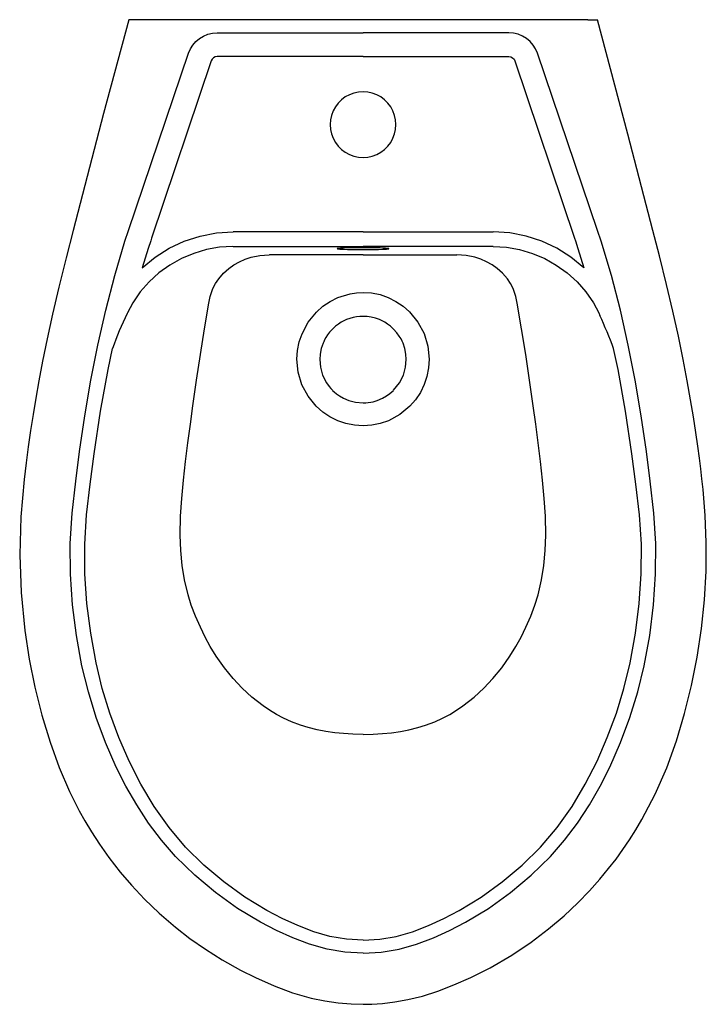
# Model space of a CAD drawing. Extents: x -0.183 to 0.182, y -0.524 to 0.
import ezdxf

# ---------------------------------------------------------------- set-up
doc = ezdxf.new("R2010")
doc.units = 0
doc.header["$MEASUREMENT"] = 0
doc.layers.add('BLOCKS', color=3, linetype='CONTINUOUS')

msp = doc.modelspace()

# ---------------------------------------------------------------- linework, layer by layer
at = {"layer": 'BLOCKS'}
for p, q in [((-0.1196201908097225, 0), (-0.1247198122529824, 0)), ((0.1193678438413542, -1.13686837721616e-15), (-0.1196201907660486, 0)), ((0.1193678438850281, -1.13686837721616e-15), (0.1244674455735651, -1.13686837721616e-15)), ((-0.07766687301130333, -0.006999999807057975), (-0.0001261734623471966, -0.006999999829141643)), ((0.07741452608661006, -0.006999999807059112), (-0.0001261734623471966, -0.006999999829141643)), ((-0.1248128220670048, -0.1121729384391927), (-0.0928845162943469, -0.01788530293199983)), ((-0.0001261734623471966, -0.01957688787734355), (-0.0776668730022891, -0.0195768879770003)), ((-0.0001261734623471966, -0.01957688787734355), (0.0774145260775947, -0.0195768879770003)), ((0.1245604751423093, -0.1121729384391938), (0.0926321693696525, -0.01788530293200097)), ((-0.08087578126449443, -0.02185983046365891), (-0.1125459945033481, -0.1162329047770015)), ((0.08062343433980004, -0.02185983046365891), (0.1122936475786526, -0.1162329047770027)), ((-0.1267188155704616, -0.1177861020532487), (-0.124812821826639, -0.1121729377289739)), ((-0.0001261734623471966, -0.1128340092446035), (-0.0692603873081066, -0.1128340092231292)), ((-0.0001261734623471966, -0.1128340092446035), (0.06900804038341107, -0.1128340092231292)), ((0.1264664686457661, -0.1177861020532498), (0.1245604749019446, -0.1121729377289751)), ((-0.1130163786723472, -0.1176263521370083), (-0.114396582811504, -0.1217092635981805)), ((-0.1125459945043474, -0.1162329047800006), (-0.1130163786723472, -0.1176263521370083)), ((0.112293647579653, -0.1162329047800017), (0.1127640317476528, -0.1176263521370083)), ((0.1127640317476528, -0.1176263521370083), (0.1141442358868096, -0.1217092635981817)), ((-0.1143965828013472, -0.1217092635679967), (-0.1175053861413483, -0.1320373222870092)), ((-0.06926038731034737, -0.1206817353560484), (-0.0001261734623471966, -0.1206817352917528)), ((0.06900804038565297, -0.1206817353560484), (-0.0001261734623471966, -0.1206817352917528)), ((0.1141442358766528, -0.1217092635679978), (0.1172530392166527, -0.1320373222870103))]:
    msp.add_line(p, q, dxfattribs=at)
at = {"layer": 'BLOCKS', "flags": 128}
for points in [[(-0.1247269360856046, 1.936042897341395e-06), (-0.1381115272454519, -0.0499359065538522), (-0.1542721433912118, -0.1121906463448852)], [(0.1540203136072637, -0.1121906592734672), (0.1407319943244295, -0.06085187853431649), (0.1244730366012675, 1.534888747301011e-06)], [(-0.0928845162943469, -0.01788530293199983), (-0.09189810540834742, -0.0155844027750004), (-0.09056409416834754, -0.01346535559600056), (-0.08893131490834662, -0.01159542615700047), (-0.08701434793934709, -0.009989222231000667), (-0.08488641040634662, -0.008707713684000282), (-0.08257316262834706, -0.007764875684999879), (-0.08015229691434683, -0.007192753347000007), (-0.07766687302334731, -0.007000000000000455)], [(0.0926321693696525, -0.01788530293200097), (0.09164575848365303, -0.0155844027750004), (0.09031174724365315, -0.01346535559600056), (0.08867896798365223, -0.01159542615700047), (0.0867620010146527, -0.009989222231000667), (0.08463406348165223, -0.008707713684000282), (0.08232081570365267, -0.007764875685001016), (0.07989994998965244, -0.007192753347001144), (0.07741452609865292, -0.007000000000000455)], [(-0.07766687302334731, -0.0195768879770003), (-0.07870170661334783, -0.01973649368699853), (-0.07963976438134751, -0.02020188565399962), (-0.08038999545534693, -0.02093218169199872), (-0.08087578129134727, -0.02185983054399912)], [(0.07741452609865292, -0.0195768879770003), (0.0784493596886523, -0.01973649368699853), (0.0793874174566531, -0.02020188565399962), (0.08013764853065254, -0.02093218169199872), (0.08062343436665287, -0.02185983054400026)], [(-0.0001261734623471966, -0.07332934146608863), (0.00236433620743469, -0.0731512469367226), (0.004804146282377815, -0.0726205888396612), (0.007143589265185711, -0.07174816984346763), (0.009335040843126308, -0.07055174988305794), (0.0113338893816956, -0.06905568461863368), (0.01309944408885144, -0.06729042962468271), (0.01459576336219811, -0.06529192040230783), (0.01579238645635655, -0.06310084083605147), (0.01666495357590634, -0.06076179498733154), (0.0171957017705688, -0.058322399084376), (0.0173738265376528, -0.05583231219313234), (0.0171957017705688, -0.05334222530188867), (0.01666495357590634, -0.050902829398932), (0.01579238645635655, -0.04856378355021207), (0.01459576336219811, -0.04637270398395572), (0.01309944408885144, -0.04437419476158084), (0.0113338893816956, -0.042608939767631), (0.009335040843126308, -0.04111287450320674), (0.007143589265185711, -0.03991645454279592), (0.004804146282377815, -0.03904403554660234), (0.00236433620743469, -0.03851337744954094), (-0.0001261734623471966, -0.03833528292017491), (-0.00261668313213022, -0.03851337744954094), (-0.005056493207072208, -0.03904403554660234), (-0.007395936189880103, -0.03991645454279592), (-0.0095873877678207, -0.04111287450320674), (-0.01158623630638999, -0.042608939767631), (-0.01335179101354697, -0.04437419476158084), (-0.01484811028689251, -0.04637270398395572), (-0.01604473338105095, -0.04856378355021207), (-0.01691730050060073, -0.05090282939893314), (-0.0174480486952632, -0.05334222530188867), (-0.0176261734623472, -0.05583231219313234), (-0.0174480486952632, -0.058322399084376), (-0.01691730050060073, -0.06076179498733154), (-0.01604473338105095, -0.06310084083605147), (-0.01484811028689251, -0.06529192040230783), (-0.01335179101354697, -0.06729042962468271), (-0.01158623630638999, -0.06905568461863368), (-0.0095873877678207, -0.07055174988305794), (-0.007395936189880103, -0.07174816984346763), (-0.005056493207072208, -0.0726205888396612), (-0.002616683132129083, -0.0731512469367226), (-0.0001261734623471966, -0.07332934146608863)], [(-0.154267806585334, -0.1121920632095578), (-0.1579159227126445, -0.1265901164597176), (-0.1618285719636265, -0.14225270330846), (-0.1652325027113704, -0.1566838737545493), (-0.1681041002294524, -0.1698254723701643), (-0.1705050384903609, -0.1816637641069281), (-0.1724913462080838, -0.1921862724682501), (-0.1741133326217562, -0.2013817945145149), (-0.1755509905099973, -0.2100870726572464), (-0.1768596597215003, -0.2185658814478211), (-0.1780894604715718, -0.2271286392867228), (-0.1792375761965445, -0.2357754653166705), (-0.1803079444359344, -0.2445064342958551), (-0.1820926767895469, -0.2644610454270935), (-0.1826561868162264, -0.2846016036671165), (-0.1819636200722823, -0.3047617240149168), (-0.1799976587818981, -0.3249425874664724), (-0.1776563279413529, -0.340153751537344), (-0.1746047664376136, -0.3551451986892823), (-0.170850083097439, -0.3699175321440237), (-0.1664623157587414, -0.3842654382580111), (-0.1615970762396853, -0.3978319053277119), (-0.156119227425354, -0.410628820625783), (-0.1535832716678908, -0.415847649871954), (-0.1509652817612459, -0.4208751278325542), (-0.1480549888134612, -0.4260984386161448), (-0.1445099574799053, -0.4320181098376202), (-0.1402529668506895, -0.4385822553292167), (-0.1351981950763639, -0.4457288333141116), (-0.129248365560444, -0.4533875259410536), (-0.123221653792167, -0.4604465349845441), (-0.1163416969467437, -0.4677762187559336), (-0.1085474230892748, -0.4752764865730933), (-0.09986126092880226, -0.4827701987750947), (-0.09223255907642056, -0.4886945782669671), (-0.08396165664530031, -0.4945013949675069), (-0.0750101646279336, -0.5001350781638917), (-0.06533587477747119, -0.505534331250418), (-0.05736446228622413, -0.5094386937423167)], [(-0.1175053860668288, -0.1320373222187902), (-0.1106825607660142, -0.1263669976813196), (-0.103217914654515, -0.1216119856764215), (-0.09523750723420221, -0.1178376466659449), (-0.08678815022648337, -0.1150724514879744), (-0.07810853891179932, -0.113399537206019), (-0.06926038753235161, -0.1128340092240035)], [(0.05710451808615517, -0.5094237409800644), (0.06745660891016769, -0.5042727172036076), (0.07898024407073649, -0.4975579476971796), (0.08931243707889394, -0.4906347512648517), (0.09854317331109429, -0.4836333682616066), (0.1067530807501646, -0.4766701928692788), (0.1140152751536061, -0.4698509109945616), (0.120345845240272, -0.4633275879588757), (0.1257894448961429, -0.4572243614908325), (0.1304339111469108, -0.4516046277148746), (0.1343694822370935, -0.4465047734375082), (0.1380128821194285, -0.4414705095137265), (0.1415295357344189, -0.4362873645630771), (0.1449157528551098, -0.4309526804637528), (0.1481671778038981, -0.4254633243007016), (0.1551996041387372, -0.41203857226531), (0.1612988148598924, -0.3979495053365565), (0.1664411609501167, -0.3835665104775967), (0.1708575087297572, -0.3689843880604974), (0.1745711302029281, -0.3541823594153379), (0.1775799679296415, -0.3391595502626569), (0.1798764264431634, -0.3239160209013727), (0.1814358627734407, -0.3086036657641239), (0.182259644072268, -0.2933021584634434), (0.1823601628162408, -0.2781730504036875), (0.181793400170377, -0.2636832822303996), (0.1806470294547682, -0.2498617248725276), (0.1800286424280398, -0.2442759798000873), (0.17936939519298, -0.2388274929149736), (0.1786608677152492, -0.2332599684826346), (0.1777960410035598, -0.2268321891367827), (0.1767462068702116, -0.2195015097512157), (0.175486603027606, -0.2112689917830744), (0.1739899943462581, -0.2021387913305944), (0.1722287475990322, -0.1921284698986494), (0.1700654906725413, -0.1807069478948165), (0.1675378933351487, -0.1683378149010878), (0.1646037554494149, -0.1550304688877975), (0.1612177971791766, -0.140794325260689), (0.1574363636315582, -0.1256868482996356), (0.1540157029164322, -0.1121919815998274)], [(0.1172530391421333, -0.1320373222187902), (0.1104302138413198, -0.1263669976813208), (0.1029655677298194, -0.1216119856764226), (0.09498516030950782, -0.1178376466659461), (0.08653580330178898, -0.1150724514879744), (0.07785619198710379, -0.1133995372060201), (0.06900804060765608, -0.1128340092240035)], [(-0.0001261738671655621, -0.4965604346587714), (-0.009775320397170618, -0.4960103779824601), (-0.01928521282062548, -0.4943684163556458), (-0.02859148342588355, -0.4917291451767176), (-0.03751379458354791, -0.4883658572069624), (-0.04617349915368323, -0.4844958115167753), (-0.05463878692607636, -0.480121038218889), (-0.06686513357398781, -0.4727070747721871), (-0.07856624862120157, -0.464293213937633), (-0.08955147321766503, -0.4550806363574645), (-0.09975841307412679, -0.4451070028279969), (-0.1072619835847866, -0.4364932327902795), (-0.1141740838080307, -0.4273303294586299), (-0.1204709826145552, -0.4177200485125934), (-0.1261676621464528, -0.407760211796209), (-0.1313057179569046, -0.3975323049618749), (-0.1369976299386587, -0.3845335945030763), (-0.1420023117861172, -0.3712512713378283), (-0.1461660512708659, -0.3576219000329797), (-0.1495467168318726, -0.3436693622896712), (-0.1525147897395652, -0.3275114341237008), (-0.1545626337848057, -0.3112795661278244), (-0.1556914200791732, -0.294990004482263), (-0.155826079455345, -0.2786552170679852), (-0.1547989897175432, -0.2624126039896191), (-0.1528440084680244, -0.2455379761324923), (-0.150807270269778, -0.2297083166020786), (-0.1480204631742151, -0.210666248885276), (-0.1448053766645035, -0.1918356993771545), (-0.1411209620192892, -0.1731427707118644), (-0.1369158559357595, -0.1545101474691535), (-0.1321287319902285, -0.1360752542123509), (-0.1267188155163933, -0.1177861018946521)], [(-0.0001261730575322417, -0.4965604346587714), (0.009522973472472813, -0.4960103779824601), (0.01903286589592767, -0.4943684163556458), (0.02833913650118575, -0.4917291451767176), (0.0372614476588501, -0.4883658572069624), (0.04592115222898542, -0.484495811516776), (0.0543864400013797, -0.480121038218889), (0.06661278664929, -0.4727070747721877), (0.07831390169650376, -0.4642932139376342), (0.08929912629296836, -0.4550806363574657), (0.09950606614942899, -0.445107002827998), (0.1070096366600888, -0.4364932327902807), (0.1139217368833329, -0.427330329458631), (0.1202186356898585, -0.417720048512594), (0.1259153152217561, -0.4077602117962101), (0.1310533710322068, -0.3975323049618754), (0.1367452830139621, -0.3845335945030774), (0.1417499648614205, -0.3712512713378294), (0.1459137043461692, -0.3576219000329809), (0.1492943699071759, -0.3436693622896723), (0.1522624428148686, -0.327511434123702), (0.1543102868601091, -0.3112795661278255), (0.1554390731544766, -0.2949900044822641), (0.1555737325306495, -0.2786552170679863), (0.1545466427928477, -0.2624126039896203), (0.1525916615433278, -0.2455379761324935), (0.1505549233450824, -0.2297083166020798), (0.1477681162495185, -0.2106662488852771), (0.1445530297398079, -0.1918356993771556), (0.1408686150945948, -0.1731427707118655), (0.1366635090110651, -0.1545101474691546), (0.131876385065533, -0.1360752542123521), (0.1264664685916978, -0.1177861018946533)], [(-0.06926237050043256, -0.1206817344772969), (-0.07635130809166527, -0.1210876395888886), (-0.08332082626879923, -0.1222934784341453), (-0.09016284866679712, -0.1242960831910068), (-0.09670655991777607, -0.1270470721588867), (-0.1028775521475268, -0.1305059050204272), (-0.1086625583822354, -0.1346751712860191), (-0.1139031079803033, -0.1394496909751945), (-0.1185467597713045, -0.1447737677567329), (-0.1225778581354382, -0.1506461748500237), (-0.1254020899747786, -0.1558847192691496), (-0.1255553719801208, -0.1562505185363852)], [(-0.08208220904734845, -0.1508501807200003), (-0.08138893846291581, -0.1472247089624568), (-0.08072871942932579, -0.1450698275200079), (-0.07992508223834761, -0.1430474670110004), (-0.07850093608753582, -0.1402786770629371), (-0.0768470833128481, -0.1377907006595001), (-0.07432047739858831, -0.1348399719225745), (-0.07150433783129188, -0.1323103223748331), (-0.0687293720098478, -0.1303755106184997), (-0.06583595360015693, -0.1287704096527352), (-0.06279111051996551, -0.1274455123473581), (-0.05956926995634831, -0.1263837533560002), (-0.05491230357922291, -0.1253835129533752), (-0.04995135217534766, -0.1250054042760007)], [(-0.00012617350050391, -0.1250690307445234), (-0.02505899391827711, -0.1250531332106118), (-0.04994088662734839, -0.1250054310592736)], [(-0.0001261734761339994, -0.1222787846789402), (0.002079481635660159, -0.1222725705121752), (0.00422801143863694, -0.1222540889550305), (0.006263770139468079, -0.1222238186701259), (0.008134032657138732, -0.1221825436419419), (0.009790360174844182, -0.1221313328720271), (0.01118985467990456, -0.1220715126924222), (0.01229626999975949, -0.1220046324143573), (0.01308095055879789, -0.1219324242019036), (0.01352357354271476, -0.1218567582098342), (0.01361267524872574, -0.1217795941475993), (0.01334594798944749, -0.1217029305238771), (0.01273029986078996, -0.1216287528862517), (0.01178167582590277, -0.1215589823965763), (0.01052464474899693, -0.121495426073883), (0.008991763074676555, -0.1214397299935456), (0.007222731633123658, -0.1213933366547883), (0.005263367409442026, -0.1213574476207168), (0.003164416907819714, -0.1213329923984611), (0.0009802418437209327, -0.1213206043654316), (-0.001232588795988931, -0.1213206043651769), (-0.003416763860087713, -0.1213329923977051), (-0.005515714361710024, -0.1213574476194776), (-0.00747507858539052, -0.1213933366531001), (-0.009244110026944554, -0.1214397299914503), (-0.0107769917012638, -0.1214954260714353), (-0.01203402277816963, -0.1215589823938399), (-0.01298264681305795, -0.1216287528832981), (-0.01359829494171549, -0.1217029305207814), (-0.0138650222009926, -0.1217795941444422), (-0.01377592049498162, -0.1218567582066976), (-0.01333329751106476, -0.1219324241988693), (-0.01254861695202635, -0.1220046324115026), (-0.01144220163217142, -0.1220715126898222), (-0.01004270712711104, -0.1221313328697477), (-0.008386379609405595, -0.1221825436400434), (-0.006516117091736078, -0.122223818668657), (-0.004480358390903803, -0.1222540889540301), (-0.002331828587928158, -0.1222725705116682), (-0.0001261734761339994, -0.1222787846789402)], [(-0.000126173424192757, -0.1250690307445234), (0.02480664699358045, -0.1250531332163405), (0.04968853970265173, -0.1250054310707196)], [(0.08182986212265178, -0.1508501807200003), (0.08113659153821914, -0.1472247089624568), (0.08047637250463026, -0.1450698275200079), (0.07967273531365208, -0.1430474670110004), (0.07824858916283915, -0.1402786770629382), (0.07659473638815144, -0.1377907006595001), (0.07406813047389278, -0.1348399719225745), (0.07125199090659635, -0.1323103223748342), (0.06847702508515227, -0.1303755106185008), (0.06558360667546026, -0.1287704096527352), (0.06253876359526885, -0.1274455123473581), (0.05931692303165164, -0.1263837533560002), (0.05465995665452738, -0.1253835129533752), (0.04969900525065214, -0.1250054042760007)], [(0.06901002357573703, -0.120681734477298), (0.0760989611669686, -0.1210876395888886), (0.0830684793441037, -0.1222934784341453), (0.08991050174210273, -0.1242960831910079), (0.09645421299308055, -0.1270470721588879), (0.1026252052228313, -0.1305059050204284), (0.1084102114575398, -0.1346751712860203), (0.1136507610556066, -0.1394496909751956), (0.118294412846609, -0.1447737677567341), (0.1223255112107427, -0.1506461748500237), (0.1251497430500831, -0.1558847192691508), (0.1257568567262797, -0.1573335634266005)], [(-0.0001261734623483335, -0.216031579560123), (-0.004726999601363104, -0.2157273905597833), (-0.009225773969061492, -0.2148266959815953), (-0.0136017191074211, -0.2133309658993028), (-0.01771774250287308, -0.211285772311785), (-0.02153980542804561, -0.2087131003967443), (-0.0250070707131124, -0.205647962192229), (-0.02936463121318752, -0.2002900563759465), (-0.03260863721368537, -0.1941555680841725), (-0.03459668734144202, -0.1874998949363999), (-0.03525452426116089, -0.1805980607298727), (-0.034941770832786, -0.1759575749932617), (-0.03403448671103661, -0.1714091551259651), (-0.03255331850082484, -0.1670276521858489), (-0.02929159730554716, -0.160876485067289), (-0.02492688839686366, -0.1554977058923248), (-0.02146967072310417, -0.1524236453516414), (-0.01767117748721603, -0.1498444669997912), (-0.01354556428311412, -0.1477731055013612), (-0.006997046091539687, -0.1457456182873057), (-0.003586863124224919, -0.1452270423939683), (-0.0001261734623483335, -0.1450522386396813)], [(-0.0001261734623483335, -0.1450522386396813), (0.004450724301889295, -0.1453585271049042), (0.008927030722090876, -0.1462648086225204), (0.01328302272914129, -0.1477688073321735), (0.01738312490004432, -0.1498235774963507), (0.021194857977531, -0.1524063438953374), (0.02465734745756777, -0.1554802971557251), (0.02902083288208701, -0.1608486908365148), (0.03228503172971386, -0.1669889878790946), (0.03430539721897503, -0.1736478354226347), (0.03500203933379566, -0.1805501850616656), (0.0347157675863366, -0.1851902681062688), (0.0338328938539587, -0.189737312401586), (0.03237227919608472, -0.1941164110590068), (0.03034039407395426, -0.1982936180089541), (0.02780220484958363, -0.2021373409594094), (0.02477239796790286, -0.2056301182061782), (0.01945079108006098, -0.2100408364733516), (0.01335998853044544, -0.2133265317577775), (0.009012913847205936, -0.2148161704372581), (0.00450432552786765, -0.215723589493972), (-0.0001261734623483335, -0.216031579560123)], [(-0.0001261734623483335, -0.3802172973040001), (-0.005513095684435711, -0.3801021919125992), (-0.01055744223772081, -0.3797900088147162), (-0.01517277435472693, -0.3793231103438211), (-0.0199623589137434, -0.3786502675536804), (-0.0244996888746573, -0.3777720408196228), (-0.02927862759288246, -0.376585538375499), (-0.03337385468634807, -0.375299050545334), (-0.03823890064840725, -0.3734416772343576), (-0.04239473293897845, -0.3715300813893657), (-0.04619384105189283, -0.3695211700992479), (-0.04984410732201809, -0.367343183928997), (-0.05324425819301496, -0.3650536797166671), (-0.059170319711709, -0.3603629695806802), (-0.06432721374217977, -0.355545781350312), (-0.06910486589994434, -0.3504350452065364), (-0.07384554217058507, -0.3446963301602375), (-0.07824682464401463, -0.3385437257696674), (-0.08138848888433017, -0.3334640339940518), (-0.08414030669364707, -0.3283925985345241), (-0.0866272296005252, -0.3232064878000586), (-0.08926543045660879, -0.3173047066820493), (-0.0914624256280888, -0.3114472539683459), (-0.09315612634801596, -0.3058865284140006), (-0.09497511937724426, -0.2980041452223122), (-0.09620245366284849, -0.2902607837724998), (-0.09700524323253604, -0.2823563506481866), (-0.09738045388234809, -0.2742762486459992), (-0.09718309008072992, -0.2640753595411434), (-0.09642354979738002, -0.2547193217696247), (-0.09550464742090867, -0.244955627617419), (-0.09445467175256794, -0.2350531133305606), (-0.09326269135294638, -0.225110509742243), (-0.09194055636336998, -0.2151822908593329), (-0.0905565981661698, -0.2053585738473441), (-0.08866292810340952, -0.1916813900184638), (-0.08659814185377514, -0.1780586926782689), (-0.08439671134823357, -0.1644541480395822), (-0.08208440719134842, -0.1508627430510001)], [(-0.0001261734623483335, -0.3802172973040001), (0.005260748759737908, -0.3801021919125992), (0.010305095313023, -0.3797900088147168), (0.01492042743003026, -0.3793231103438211), (0.01971001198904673, -0.3786502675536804), (0.02424734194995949, -0.3777720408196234), (0.02902628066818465, -0.376585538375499), (0.0331215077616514, -0.375299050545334), (0.03798655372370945, -0.3734416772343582), (0.04214238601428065, -0.3715300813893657), (0.04594149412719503, -0.3695211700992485), (0.04959176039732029, -0.3673431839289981), (0.05299191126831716, -0.3650536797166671), (0.0589179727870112, -0.3603629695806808), (0.06407486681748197, -0.3555457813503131), (0.06885251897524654, -0.3504350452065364), (0.07359319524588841, -0.3446963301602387), (0.07799447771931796, -0.3385437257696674), (0.0811361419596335, -0.3334640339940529), (0.0838879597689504, -0.3283925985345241), (0.0863748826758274, -0.3232064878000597), (0.08901308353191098, -0.3173047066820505), (0.09121007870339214, -0.311447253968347), (0.09290377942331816, -0.3058865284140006), (0.0947227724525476, -0.2980041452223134), (0.09595010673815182, -0.2902607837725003), (0.09675289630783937, -0.2823563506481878), (0.09712810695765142, -0.2742762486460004), (0.09693074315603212, -0.2640753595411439), (0.09617120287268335, -0.2547193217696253), (0.095252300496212, -0.244955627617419), (0.09420232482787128, -0.2350531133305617), (0.09301034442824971, -0.225110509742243), (0.09168820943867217, -0.215182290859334), (0.09030425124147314, -0.2053585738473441), (0.08841058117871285, -0.1916813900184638), (0.08634579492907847, -0.1780586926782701), (0.08414436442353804, -0.1644541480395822), (0.08183206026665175, -0.1508627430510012)], [(-0.0001262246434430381, -0.1578110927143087), (-0.001849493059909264, -0.1578757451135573), (-0.003604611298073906, -0.1580756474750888), (-0.005380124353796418, -0.1584192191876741), (-0.007163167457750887, -0.1589140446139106), (-0.008939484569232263, -0.1595666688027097), (-0.01026256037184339, -0.1601651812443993), (-0.01169872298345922, -0.1609345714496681), (-0.01322288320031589, -0.1619040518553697), (-0.01480314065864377, -0.1631027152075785), (-0.01639996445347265, -0.164557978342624), (-0.01787732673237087, -0.1661858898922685), (-0.01903589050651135, -0.1677182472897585), (-0.01992267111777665, -0.1691021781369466), (-0.02058296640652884, -0.1702982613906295), (-0.02105755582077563, -0.1712781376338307), (-0.02138072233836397, -0.1720222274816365), (-0.0223724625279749, -0.174971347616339), (-0.02294413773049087, -0.1779230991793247), (-0.02312617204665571, -0.1808191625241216), (-0.02276990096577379, -0.1848436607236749), (-0.02160547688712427, -0.1890354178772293), (-0.01950657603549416, -0.1931965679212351), (-0.01807920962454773, -0.1951877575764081), (-0.01726857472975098, -0.1961453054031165), (-0.01683895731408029, -0.1966124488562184), (-0.01661808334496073, -0.1968428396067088), (-0.01650613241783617, -0.1969572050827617), (-0.01644977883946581, -0.1970141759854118), (-0.0164215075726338, -0.1970426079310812), (-0.01640734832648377, -0.1970568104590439), (-0.01640026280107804, -0.1970639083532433), (-0.01639671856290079, -0.1970674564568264), (-0.01639494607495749, -0.1970692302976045), (-0.01639405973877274, -0.197070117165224), (-0.01639361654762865, -0.1970705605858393), (-0.01639339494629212, -0.1970707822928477), (-0.01639328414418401, -0.1970708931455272), (-0.016393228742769, -0.1970709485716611), (-0.01639320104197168, -0.1970709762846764), (-0.01639318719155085, -0.1970709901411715), (-0.01639317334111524, -0.1970710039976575), (-0.01629476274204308, -0.1971688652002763), (-0.01541315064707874, -0.1979956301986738), (-0.01428737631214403, -0.198934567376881), (-0.01266454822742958, -0.2000929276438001), (-0.01047853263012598, -0.2013495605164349), (-0.007671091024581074, -0.2025383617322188), (-0.004212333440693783, -0.2034452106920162), (-0.0001265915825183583, -0.2038110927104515)], [(-0.0001265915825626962, -0.2038110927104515), (-0.0001264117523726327, -0.2038110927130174), (0.001301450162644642, -0.2037667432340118), (0.002665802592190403, -0.2036410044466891), (0.003962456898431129, -0.2034447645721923), (0.005188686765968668, -0.2031885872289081), (0.006342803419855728, -0.2028826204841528), (0.007424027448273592, -0.2025365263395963), (0.01023374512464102, -0.2013457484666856), (0.01242133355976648, -0.200086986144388), (0.01404517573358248, -0.1989266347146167), (0.01517157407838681, -0.1979860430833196), (0.01585982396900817, -0.1973473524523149), (0.01605371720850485, -0.1971576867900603), (0.01615225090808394, -0.1970595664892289), (0.01615226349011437, -0.1970595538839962), (0.01615226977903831, -0.1970595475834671), (0.01926600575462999, -0.1931781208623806), (0.02136257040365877, -0.1890107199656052), (0.0225226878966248, -0.1848147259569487), (0.02287381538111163, -0.1807884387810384), (0.02268750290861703, -0.177889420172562), (0.02211179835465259, -0.1749397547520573), (0.02111809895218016, -0.17199741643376), (0.02071413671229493, -0.1710806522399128), (0.02008223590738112, -0.1698283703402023), (0.01915955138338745, -0.1682787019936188), (0.01787126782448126, -0.1664900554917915), (0.016136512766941, -0.1645468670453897), (0.01454308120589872, -0.1630963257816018), (0.01296535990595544, -0.1619004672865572), (0.01144240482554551, -0.1609322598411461), (0.01000580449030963, -0.1601630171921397), (0.008680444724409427, -0.1595638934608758), (0.006464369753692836, -0.1587755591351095), (0.004240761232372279, -0.1582294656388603), (0.002036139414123, -0.1579129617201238), (-0.0001262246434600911, -0.1578110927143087)], [(-0.0001261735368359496, -0.4896933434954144), (-0.008993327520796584, -0.4891766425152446), (-0.01774876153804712, -0.4876309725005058), (-0.02636849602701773, -0.4851385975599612), (-0.03484320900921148, -0.4818998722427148), (-0.04313383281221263, -0.4781536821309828), (-0.05120517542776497, -0.4739418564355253), (-0.06291568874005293, -0.4667812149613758), (-0.07414105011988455, -0.458650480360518), (-0.08469635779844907, -0.4497414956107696), (-0.09442925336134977, -0.440163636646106), (-0.1032555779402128, -0.4297599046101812), (-0.1112371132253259, -0.4184987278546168), (-0.1182973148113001, -0.4066519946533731), (-0.1245078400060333, -0.3943838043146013), (-0.1299994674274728, -0.381748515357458), (-0.1348197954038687, -0.3688625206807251), (-0.1388100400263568, -0.3556871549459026), (-0.1420641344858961, -0.3421410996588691), (-0.1449278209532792, -0.3264098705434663), (-0.1468986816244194, -0.3106282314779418), (-0.1479796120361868, -0.2948274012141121), (-0.1481027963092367, -0.2790412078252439), (-0.1471048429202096, -0.2633182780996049), (-0.1452032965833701, -0.2470820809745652), (-0.1430962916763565, -0.2308649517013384), (-0.1397150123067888, -0.2083255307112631), (-0.1356920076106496, -0.1860051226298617), (-0.133341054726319, -0.1749271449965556)], [(-0.0001261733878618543, -0.4896933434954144), (0.00874098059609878, -0.4891766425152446), (0.01749641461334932, -0.4876309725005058), (0.02611614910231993, -0.4851385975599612), (0.03459086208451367, -0.4818998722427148), (0.04288148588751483, -0.478153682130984), (0.05095282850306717, -0.4739418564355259), (0.06266334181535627, -0.4667812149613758), (0.07388870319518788, -0.4586504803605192), (0.08444401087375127, -0.4497414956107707), (0.09417690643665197, -0.4401636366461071), (0.103003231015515, -0.4297599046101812), (0.110984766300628, -0.4184987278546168), (0.1180449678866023, -0.4066519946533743), (0.1242554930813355, -0.3943838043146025), (0.1297471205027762, -0.3817485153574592), (0.1345674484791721, -0.3688625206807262), (0.1385576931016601, -0.3556871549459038), (0.1418117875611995, -0.3421410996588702), (0.1446754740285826, -0.3264098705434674), (0.1466463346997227, -0.3106282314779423), (0.1477272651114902, -0.2948274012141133), (0.1478504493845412, -0.279041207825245), (0.146852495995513, -0.263318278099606), (0.1449509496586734, -0.2470820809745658), (0.142843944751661, -0.2308649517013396), (0.1394626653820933, -0.2083255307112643), (0.135439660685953, -0.1860051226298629), (0.1330887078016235, -0.1749271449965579)], [(-0.05738396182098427, -0.5094793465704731), (-0.04740345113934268, -0.5138551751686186), (-0.03754321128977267, -0.5175748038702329), (-0.02769596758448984, -0.5204286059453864), (-0.02042705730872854, -0.5219547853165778), (-0.01334313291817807, -0.522989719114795), (-0.006455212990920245, -0.523579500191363), (-0.0001277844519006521, -0.523756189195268)], [(-0.0001249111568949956, -0.5237585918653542), (0.00456321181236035, -0.5236601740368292), (0.01029321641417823, -0.5232783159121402), (0.01669558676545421, -0.5225179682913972), (0.02376003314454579, -0.5212618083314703), (0.03143214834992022, -0.5193846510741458), (0.03961813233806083, -0.5167606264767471), (0.04813785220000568, -0.5134497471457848), (0.05713161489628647, -0.5094793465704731)]]:
    msp.add_lwpolyline(points, dxfattribs=at)
at = {"layer": 'BLOCKS'}
for centre, radius, start, end in [((0.01515797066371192, -0.2258704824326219), 0.1569942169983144, 153.6754295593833, 161.0652107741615), ((-0.08015374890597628, -0.2534681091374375), 0.2272466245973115, 20.21964362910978, 25.02670190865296)]:
    msp.add_arc(centre, radius, start, end, dxfattribs=at)

doc.saveas('drawing.dxf')
